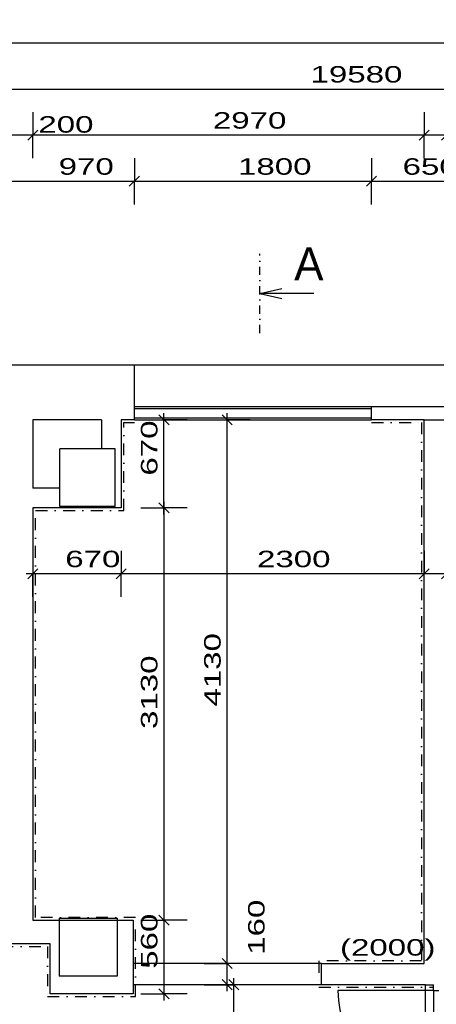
# Model space of a CAD drawing. Extents: x -196363 to 398972, y -489949 to -260582.
# Tile 59 of 256: x 75144 to 78305, y -374897 to -367420. Entities that reach past the tile are written whole.
import ezdxf

# ---------------------------------------------------------------- set-up
doc = ezdxf.new("R2010")
doc.units = 0
doc.header["$MEASUREMENT"] = 0
doc.linetypes.add('DOTDASH', pattern=[1, 0.3, -0.2, 0, -0.2, 0.3])
for name, color, linetype in [('dvere', 1, 'Continuous'), ('koty', 1, 'Continuous'), ('noszdiv', 1, 'Continuous'), ('obklady', 14, 'Continuous'), ('okna', 2, 'Continuous')]:
    doc.layers.add(name, color=color, linetype=linetype)
doc.styles.add('SPIRITTXTSTYLE1', font='ROMAN')
doc.linetypes.add('CERCH2', pattern='A,0,-1,[17,dur+dsp vaclavov.shx,S=0.003401,R=0,X=-1,Y=0],0', length=1)
doc.dimstyles.new('SPIRITSTYLE186', dxfattribs={"dimtxt": 125, "dimasz": 12.7, "dimexe": 175, "dimexo": 1220.462158, "dimgap": 50, "dimtad": 1, "dimdec": 3, "dimzin": 0, "dimdsep": 46, "dimlunit": 7, "dimtxsty": 'SPIRITTXTSTYLE1', "dimblk1": '_TICKMARKS186', "dimblk2": '_TICKMARKS186', "dimsah": 1, "dimcen": 0.09, "dimdle": 50, "dimclrd": 1, "dimclre": 1, "dimclrt": 1, "dimadec": 0, "dimazin": 0, "dimtfac": 1, "dimtdec": 4, "dimtofl": 0, "dimtmove": 1, "dimatfit": 0, "dimfxl": 0, "dimtolj": 1, "dimtzin": 0, "dimarcsym": 0})
doc.dimstyles.new('SPIRITSTYLE187', dxfattribs={"dimtxt": 125, "dimasz": 12.7, "dimexe": 175, "dimexo": 1535.456787, "dimgap": 50, "dimtad": 1, "dimdec": 3, "dimzin": 0, "dimdsep": 46, "dimlunit": 7, "dimtxsty": 'SPIRITTXTSTYLE1', "dimblk1": '_TICKMARKS187', "dimblk2": '_TICKMARKS187', "dimsah": 1, "dimcen": 0.09, "dimdle": 50, "dimclrd": 1, "dimclre": 1, "dimclrt": 1, "dimadec": 0, "dimazin": 0, "dimtfac": 1, "dimtdec": 4, "dimtofl": 0, "dimtmove": 1, "dimatfit": 0, "dimfxl": 0, "dimtolj": 1, "dimtzin": 0, "dimarcsym": 0})
doc.dimstyles.new('SPIRITSTYLE195', dxfattribs={"dimtxt": 125, "dimasz": 12.7, "dimexe": 175, "dimexo": 1985.438721, "dimgap": 50, "dimtad": 1, "dimdec": 3, "dimzin": 0, "dimdsep": 46, "dimlunit": 7, "dimtxsty": 'SPIRITTXTSTYLE1', "dimblk1": '_TICKMARKS195', "dimblk2": '_TICKMARKS195', "dimsah": 1, "dimcen": 0.09, "dimdle": 50, "dimclrd": 1, "dimclre": 1, "dimclrt": 1, "dimadec": 0, "dimazin": 0, "dimtfac": 1, "dimtdec": 4, "dimtofl": 0, "dimtmove": 1, "dimatfit": 0, "dimfxl": 0, "dimtolj": 1, "dimtzin": 0, "dimarcsym": 0})
doc.dimstyles.new('SPIRITSTYLE196', dxfattribs={"dimtxt": 125, "dimasz": 12.7, "dimexe": 175, "dimexo": 4050.428955, "dimgap": 50, "dimtad": 1, "dimdec": 3, "dimzin": 0, "dimdsep": 46, "dimlunit": 7, "dimtxsty": 'SPIRITTXTSTYLE1', "dimblk1": '_TICKMARKS196', "dimblk2": '_TICKMARKS196', "dimsah": 1, "dimcen": 0.09, "dimdle": 50, "dimclrd": 1, "dimclre": 1, "dimclrt": 1, "dimadec": 0, "dimazin": 0, "dimtfac": 1, "dimtdec": 4, "dimtofl": 0, "dimtmove": 1, "dimatfit": 0, "dimfxl": 0, "dimtolj": 1, "dimtzin": 0, "dimarcsym": 0})
doc.dimstyles.new('SPIRITSTYLE197', dxfattribs={"dimtxt": 125, "dimasz": 12.7, "dimexe": 175, "dimexo": 4220.44043, "dimgap": 50, "dimtad": 1, "dimdec": 3, "dimzin": 0, "dimdsep": 46, "dimlunit": 7, "dimtxsty": 'SPIRITTXTSTYLE1', "dimblk1": '_TICKMARKS197', "dimblk2": '_TICKMARKS197', "dimsah": 1, "dimcen": 0.09, "dimdle": 50, "dimclrd": 1, "dimclre": 1, "dimclrt": 1, "dimadec": 0, "dimazin": 0, "dimtfac": 1, "dimtdec": 4, "dimtofl": 0, "dimtmove": 1, "dimatfit": 0, "dimfxl": 0, "dimtolj": 1, "dimtzin": 0, "dimarcsym": 0})
doc.dimstyles.new('SPIRITSTYLE203', dxfattribs={"dimtxt": 125, "dimasz": 12.7, "dimexe": 175, "dimexo": 1920.450439, "dimgap": 50, "dimtad": 1, "dimdec": 3, "dimzin": 0, "dimdsep": 46, "dimlunit": 7, "dimtxsty": 'SPIRITTXTSTYLE1', "dimblk1": '_TICKMARKS203', "dimblk2": '_TICKMARKS203', "dimsah": 1, "dimcen": 0.09, "dimdle": 50, "dimclrd": 1, "dimclre": 1, "dimclrt": 1, "dimadec": 0, "dimazin": 0, "dimtfac": 1, "dimtdec": 4, "dimtofl": 0, "dimtmove": 1, "dimatfit": 0, "dimfxl": 0, "dimtolj": 1, "dimtzin": 0, "dimarcsym": 0})
doc.dimstyles.new('SPIRITSTYLE205', dxfattribs={"dimtxt": 125, "dimasz": 12.7, "dimexe": 175, "dimexo": 2270.44458, "dimgap": 50, "dimtad": 1, "dimdec": 3, "dimzin": 0, "dimdsep": 46, "dimlunit": 7, "dimtxsty": 'SPIRITTXTSTYLE1', "dimblk1": '_TICKMARKS205', "dimblk2": '_TICKMARKS205', "dimsah": 1, "dimcen": 0.09, "dimdle": 50, "dimclrd": 1, "dimclre": 1, "dimclrt": 1, "dimadec": 0, "dimazin": 0, "dimtfac": 1, "dimtdec": 4, "dimtofl": 0, "dimtmove": 1, "dimatfit": 0, "dimfxl": 0, "dimtolj": 1, "dimtzin": 0, "dimarcsym": 0})
doc.dimstyles.new('SPIRITSTYLE245', dxfattribs={"dimtxt": 125, "dimasz": 12.7, "dimexe": 175, "dimexo": 362.467957, "dimgap": 50, "dimtad": 1, "dimdec": 3, "dimzin": 0, "dimdsep": 46, "dimlunit": 7, "dimtxsty": 'SPIRITTXTSTYLE1', "dimblk1": '_TICKMARKS245', "dimblk2": '_TICKMARKS245', "dimsah": 1, "dimcen": 0.09, "dimdle": 50, "dimclrd": 1, "dimclre": 1, "dimclrt": 1, "dimadec": 0, "dimazin": 0, "dimtfac": 1, "dimtdec": 4, "dimtofl": 0, "dimtmove": 1, "dimatfit": 0, "dimfxl": 0, "dimtolj": 1, "dimtzin": 0, "dimarcsym": 0})
doc.dimstyles.new('SPIRITSTYLE26', dxfattribs={"dimtxt": 125, "dimasz": 12.7, "dimexe": 175, "dimexo": -175, "dimgap": 50, "dimtad": 1, "dimdec": 3, "dimzin": 0, "dimdsep": 46, "dimlunit": 7, "dimtxsty": 'SPIRITTXTSTYLE1', "dimblk1": '_TICKMARKS26', "dimblk2": '_TICKMARKS26', "dimsah": 1, "dimcen": 0.09, "dimdle": 50, "dimclrd": 1, "dimclre": 1, "dimclrt": 1, "dimadec": 0, "dimazin": 0, "dimtfac": 1, "dimtdec": 4, "dimtofl": 0, "dimtmove": 1, "dimatfit": 0, "dimfxl": 0, "dimtolj": 1, "dimtzin": 0, "dimarcsym": 0})
doc.dimstyles.new('SPIRITSTYLE289', dxfattribs={"dimtxt": 125, "dimasz": 12.7, "dimexe": 175, "dimexo": 324.789642, "dimgap": 50, "dimtad": 1, "dimdec": 3, "dimzin": 0, "dimdsep": 46, "dimlunit": 7, "dimtxsty": 'SPIRITTXTSTYLE1', "dimblk1": '_TICKMARKS289', "dimblk2": '_TICKMARKS289', "dimsah": 1, "dimcen": 0.09, "dimdle": 50, "dimclrd": 1, "dimclre": 1, "dimclrt": 1, "dimadec": 0, "dimazin": 0, "dimtfac": 1, "dimtdec": 4, "dimtofl": 0, "dimtmove": 1, "dimatfit": 0, "dimfxl": 0, "dimtolj": 1, "dimtzin": 0, "dimarcsym": 0})
doc.dimstyles.new('SPIRITSTYLE290', dxfattribs={"dimtxt": 125, "dimasz": 12.7, "dimexe": 175, "dimexo": 149.978607, "dimgap": 50, "dimtad": 1, "dimdec": 3, "dimzin": 0, "dimdsep": 46, "dimlunit": 7, "dimtxsty": 'SPIRITTXTSTYLE1', "dimblk1": '_TICKMARKS290', "dimblk2": '_TICKMARKS290', "dimsah": 1, "dimcen": 0.09, "dimdle": 50, "dimclrd": 1, "dimclre": 1, "dimclrt": 1, "dimadec": 0, "dimazin": 0, "dimtfac": 1, "dimtdec": 4, "dimtofl": 0, "dimtmove": 1, "dimatfit": 0, "dimfxl": 0, "dimtolj": 1, "dimtzin": 0, "dimarcsym": 0})
doc.dimstyles.new('SPIRITSTYLE291', dxfattribs={"dimtxt": 125, "dimasz": 12.7, "dimexe": 175, "dimexo": 59.987202, "dimgap": 50, "dimtad": 1, "dimdec": 3, "dimzin": 0, "dimdsep": 46, "dimlunit": 7, "dimtxsty": 'SPIRITTXTSTYLE1', "dimblk1": '_TICKMARKS291', "dimblk2": '_TICKMARKS291', "dimsah": 1, "dimcen": 0.09, "dimdle": 50, "dimclrd": 1, "dimclre": 1, "dimclrt": 1, "dimadec": 0, "dimazin": 0, "dimtfac": 1, "dimtdec": 4, "dimtofl": 0, "dimtmove": 1, "dimatfit": 0, "dimfxl": 0, "dimtolj": 1, "dimtzin": 0, "dimarcsym": 0})

# ---------------------------------------------------------------- blocks, each defined once
blk = doc.blocks.new('_TICKMARKS186')
at = {"color": 1, "linetype": 'Continuous'}
blk.add_line((-3, -3), (3, 3), dxfattribs=at)
blk = doc.blocks.new('*D352')
at = {"color": 1, "linetype": 'Continuous', "ltscale": 300}
for p, q in [((75043.578125, -368472.4375, 1723.800049), (75043.578125, -368647.4375, 1723.800049)), ((76013.5625, -368472.4375, 1723.800049), (76013.5625, -368647.4375, 1723.800049)), ((74993.578125, -368647.4375, 1723.800049), (76063.5625, -368647.4375, 1723.800049)), ((75043.578125, -368822.4375, 1723.800049), (75043.578125, -368647.4375, 1723.800049)), ((76013.5625, -368822.4375, 1723.800049), (76013.5625, -368647.4375, 1723.800049))]:
    blk.add_line(p, q, dxfattribs=at)
at = {"color": 1, "linetype": 'Continuous', "ltscale": 300, "xscale": 12.69999980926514, "yscale": 12.69999980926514, "zscale": 12.69999980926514, "rotation": 180.0000050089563}
blk.add_blockref('_TICKMARKS186', (75043.578125, -368647.4375, 1723.800049), dxfattribs=at)
at = {"color": 1, "linetype": 'Continuous', "ltscale": 300, "xscale": 12.69999980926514, "yscale": 12.69999980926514, "zscale": 12.69999980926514}
blk.add_blockref('_TICKMARKS186', (76013.5625, -368647.4375, 1723.800049), dxfattribs=at)
at = {"color": 1, "linetype": 'Continuous', "ltscale": 300, "style": 'SPIRITTXTSTYLE1', "width": 1.5}
blk.add_text('970', height=125, dxfattribs=at).set_placement((75439.28125, -368597.46875, 1723.800049))
blk = doc.blocks.new('*D353')
at = {"color": 1, "linetype": 'Continuous', "ltscale": 300}
for p, q in [((76013.5625, -368472.4375, 1723.80005), (76013.5625, -368647.4375, 1723.80005)), ((77813.5625, -368472.4375, 1723.80005), (77813.5625, -368647.4375, 1723.80005)), ((75963.5625, -368647.4375, 1723.80005), (77863.5625, -368647.4375, 1723.80005)), ((76013.5625, -368822.4375, 1723.80005), (76013.5625, -368647.4375, 1723.80005)), ((77813.5625, -368822.4375, 1723.80005), (77813.5625, -368647.4375, 1723.80005))]:
    blk.add_line(p, q, dxfattribs=at)
at = {"color": 1, "linetype": 'Continuous', "ltscale": 300, "xscale": 12.69999980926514, "yscale": 12.69999980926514, "zscale": 12.69999980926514, "rotation": 180.0000050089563}
blk.add_blockref('_TICKMARKS186', (76013.5625, -368647.4375, 1723.80005), dxfattribs=at)
at = {"color": 1, "linetype": 'Continuous', "ltscale": 300, "xscale": 12.69999980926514, "yscale": 12.69999980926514, "zscale": 12.69999980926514}
blk.add_blockref('_TICKMARKS186', (77813.5625, -368647.4375, 1723.80005), dxfattribs=at)
at = {"color": 1, "linetype": 'Continuous', "ltscale": 300, "style": 'SPIRITTXTSTYLE1', "width": 1.5}
blk.add_text('1800', height=125, dxfattribs=at).set_placement((76800.46875, -368597.46875, 1723.80005))
blk = doc.blocks.new('_TICKMARKS187')
at = {"color": 1, "linetype": 'Continuous'}
blk.add_line((-3, -3), (3, 3), dxfattribs=at)
blk = doc.blocks.new('*D354')
at = {"color": 1, "linetype": 'Continuous', "ltscale": 300}
for p, q in [((77813.6, -368472.4, 1723.8), (77813.6, -368647.4, 1723.8)), ((78463.6, -368472.4, 1723.8), (78463.6, -368647.4, 1723.8)), ((77763.6, -368647.4, 1723.8), (78513.6, -368647.4, 1723.8)), ((77813.6, -368822.4, 1723.8), (77813.6, -368647.4, 1723.8)), ((78463.6, -368822.4, 1723.8), (78463.6, -368647.4, 1723.8))]:
    blk.add_line(p, q, dxfattribs=at)
at = {"color": 1, "linetype": 'Continuous', "ltscale": 300, "xscale": 12.69999980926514, "yscale": 12.69999980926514, "zscale": 12.69999980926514, "rotation": 180.0000050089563}
blk.add_blockref('_TICKMARKS187', (77813.6, -368647.4, 1723.8), dxfattribs=at)
at = {"color": 1, "linetype": 'Continuous', "ltscale": 300, "xscale": 12.69999980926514, "yscale": 12.69999980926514, "zscale": 12.69999980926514}
blk.add_blockref('_TICKMARKS187', (78463.6, -368647.4, 1723.8), dxfattribs=at)
at = {"color": 1, "linetype": 'Continuous', "ltscale": 300, "style": 'SPIRITTXTSTYLE1', "width": 1.5}
blk.add_text('650', height=125, dxfattribs=at).set_placement((78049.3, -368597.5, 1723.8))
blk = doc.blocks.new('_TICKMARKS195')
at = {"color": 1, "linetype": 'Continuous'}
blk.add_line((-3, -3), (3, 3), dxfattribs=at)
blk = doc.blocks.new('*D365')
at = {"color": 1, "linetype": 'Continuous', "ltscale": 300}
for p, q in [((78213.5625, -368122.4375, 1723.800049), (78213.5625, -368297.4375, 1723.800049)), ((78383.578125, -368122.4375, 1723.800049), (78383.578125, -368297.4375, 1723.800049)), ((78433.578125, -368297.4375, 1723.800049), (78163.5625, -368297.4375, 1723.800049)), ((78213.5625, -368472.4375, 1723.800049), (78213.5625, -368297.4375, 1723.800049)), ((78383.578125, -368472.4375, 1723.800049), (78383.578125, -368297.4375, 1723.800049))]:
    blk.add_line(p, q, dxfattribs=at)
at = {"color": 1, "linetype": 'Continuous', "ltscale": 300, "xscale": 12.69999980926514, "yscale": 12.69999980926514, "zscale": 12.69999980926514}
for p, rotation in [((78213.5625, -368297.4375, 1723.800049), 180.0000050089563), ((78383.578125, -368297.4375, 1723.800049), 360.0000100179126)]:
    blk.add_blockref('_TICKMARKS195', p, dxfattribs=dict(at, rotation=rotation))
at = {"color": 1, "linetype": 'Continuous', "ltscale": 300, "style": 'SPIRITTXTSTYLE1', "width": 1.5}
blk.add_text('170', height=125, rotation=360.0000100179, dxfattribs=at).set_placement((78449.828125, -368231.15625, 1723.800049))
blk = doc.blocks.new('_TICKMARKS196')
at = {"color": 1, "linetype": 'Continuous'}
blk.add_line((-3, -3), (3, 3), dxfattribs=at)
blk = doc.blocks.new('*D366')
at = {"color": 1, "linetype": 'Continuous', "ltscale": 300}
for p, q in [((75243.578125, -368122.4375, 1723.800049), (75243.578125, -368297.4375, 1723.800049)), ((78213.5625, -368122.4375, 1723.800049), (78213.5625, -368297.4375, 1723.800049)), ((78263.5625, -368297.4375, 1723.800049), (75193.578125, -368297.4375, 1723.800049)), ((75243.578125, -368472.4375, 1723.800049), (75243.578125, -368297.4375, 1723.800049)), ((78213.5625, -368472.4375, 1723.800049), (78213.5625, -368297.4375, 1723.800049))]:
    blk.add_line(p, q, dxfattribs=at)
at = {"color": 1, "linetype": 'Continuous', "ltscale": 300, "xscale": 12.69999980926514, "yscale": 12.69999980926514, "zscale": 12.69999980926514}
for p, rotation in [((75243.578125, -368297.4375, 1723.800049), 180.0000050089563), ((78213.5625, -368297.4375, 1723.800049), 360.0000100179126)]:
    blk.add_blockref('_TICKMARKS196', p, dxfattribs=dict(at, rotation=rotation))
at = {"color": 1, "linetype": 'Continuous', "ltscale": 300, "style": 'SPIRITTXTSTYLE1', "width": 1.5}
blk.add_text('2970', height=125, rotation=360.0000100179, dxfattribs=at).set_placement((76609.515625, -368247.46875, 1723.800049))
blk = doc.blocks.new('_TICKMARKS197')
at = {"color": 1, "linetype": 'Continuous'}
blk.add_line((-3, -3), (3, 3), dxfattribs=at)
blk = doc.blocks.new('*D367')
at = {"color": 1, "linetype": 'Continuous', "ltscale": 300}
for p, q in [((75043.6, -368122.4, 1723.8), (75043.6, -368297.4, 1723.8)), ((75243.6, -368122.4, 1723.8), (75243.6, -368297.4, 1723.8)), ((75293.6, -368297.4, 1723.8), (74993.6, -368297.4, 1723.8)), ((75043.6, -368472.4, 1723.8), (75043.6, -368297.4, 1723.8)), ((75243.6, -368472.4, 1723.8), (75243.6, -368297.4, 1723.8))]:
    blk.add_line(p, q, dxfattribs=at)
at = {"color": 1, "linetype": 'Continuous', "ltscale": 300, "xscale": 12.69999980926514, "yscale": 12.69999980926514, "zscale": 12.69999980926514}
for p, rotation in [((75043.6, -368297.4, 1723.8), 180.0000050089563), ((75243.6, -368297.4, 1723.8), 360.0000100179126)]:
    blk.add_blockref('_TICKMARKS197', p, dxfattribs=dict(at, rotation=rotation))
at = {"color": 1, "linetype": 'Continuous', "ltscale": 300, "style": 'SPIRITTXTSTYLE1', "width": 1.5}
blk.add_text('200', height=125, rotation=360.00001, dxfattribs=at).set_placement((75285.3, -368278, 1723.8))
blk = doc.blocks.new('_TICKMARKS203')
at = {"color": 1, "linetype": 'Continuous'}
blk.add_line((-3, -3), (3, 3), dxfattribs=at)
blk = doc.blocks.new('*D374')
at = {"color": 1, "linetype": 'Continuous', "ltscale": 300}
for p, q in [((67703.6, -367772.5, 1723.8), (67703.6, -367947.4, 1723.8)), ((87283.6, -367772.5, 1723.8), (87283.6, -367947.4, 1723.8)), ((67653.6, -367947.4, 1723.8), (87333.6, -367947.4, 1723.8)), ((67703.6, -368122.4, 1723.8), (67703.6, -367947.4, 1723.8)), ((87283.6, -368122.4, 1723.8), (87283.6, -367947.4, 1723.8))]:
    blk.add_line(p, q, dxfattribs=at)
at = {"color": 1, "linetype": 'Continuous', "ltscale": 300, "xscale": 12.69999980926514, "yscale": 12.69999980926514, "zscale": 12.69999980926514, "rotation": 180.0000050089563}
blk.add_blockref('_TICKMARKS203', (67703.6, -367947.4, 1723.8), dxfattribs=at)
at = {"color": 1, "linetype": 'Continuous', "ltscale": 300, "xscale": 12.69999980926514, "yscale": 12.69999980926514, "zscale": 12.69999980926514}
blk.add_blockref('_TICKMARKS203', (87283.6, -367947.4, 1723.8), dxfattribs=at)
at = {"color": 1, "linetype": 'Continuous', "ltscale": 300, "style": 'SPIRITTXTSTYLE1', "width": 1.5}
blk.add_text('19580', height=125, dxfattribs=at).set_placement((77350.7, -367897.5, 1723.8))
blk = doc.blocks.new('_TICKMARKS205')
at = {"color": 1, "linetype": 'Continuous'}
blk.add_line((-3, -3), (3, 3), dxfattribs=at)
blk = doc.blocks.new('*D378')
at = {"color": 1, "linetype": 'Continuous', "ltscale": 300}
for p, q in [((67703.6, -367422.5, 1723.8), (67703.6, -367597.5, 1723.8)), ((94353.6, -367422.5, 1723.8), (94353.6, -367597.5, 1723.8)), ((94403.6, -367597.5, 1723.8), (67653.6, -367597.5, 1723.8)), ((67703.6, -367772.5, 1723.8), (67703.6, -367597.5, 1723.8)), ((94353.6, -367772.5, 1723.8), (94353.6, -367597.5, 1723.8))]:
    blk.add_line(p, q, dxfattribs=at)
at = {"color": 1, "linetype": 'Continuous', "ltscale": 300, "xscale": 12.69999980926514, "yscale": 12.69999980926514, "zscale": 12.69999980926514}
for p, rotation in [((67703.6, -367597.5, 1723.8), 180.0000050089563), ((94353.6, -367597.5, 1723.8), 360.0000100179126)]:
    blk.add_blockref('_TICKMARKS205', p, dxfattribs=dict(at, rotation=rotation))
at = {"color": 1, "linetype": 'Continuous', "ltscale": 300, "style": 'SPIRITTXTSTYLE1', "width": 1.5}
blk.add_text('26650', height=125, rotation=360.00001, dxfattribs=at).set_placement((80879.8, -367547.5, 1723.8))
blk = doc.blocks.new('_TICKMARKS26')
at = {"color": 1, "linetype": 'Continuous'}
blk.add_line((-3, -3), (3, 3), dxfattribs=at)
blk = doc.blocks.new('*D465')
at = {"color": 1, "linetype": 'Continuous', "ltscale": 300}
for p, q in [((76767.5, -376337.9, 1723.8), (76767.5, -374697.9, 1723.8)), ((76592.5, -374747.9, 1723.8), (76767.5, -374747.9, 1723.8)), ((76942.4, -374747.9, 1723.8), (76767.5, -374747.9, 1723.8)), ((76592.5, -376287.9, 1723.8), (76767.5, -376287.9, 1723.8)), ((76942.4, -376287.9, 1723.8), (76767.5, -376287.9, 1723.8))]:
    blk.add_line(p, q, dxfattribs=at)
at = {"color": 1, "linetype": 'Continuous', "ltscale": 300, "xscale": 12.69999980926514, "yscale": 12.69999980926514, "zscale": 12.69999980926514}
for p, rotation in [((76767.5, -374747.9, 1723.8), 90.00000250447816), ((76767.5, -376287.9, 1723.8), 270.0000006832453)]:
    blk.add_blockref('_TICKMARKS26', p, dxfattribs=dict(at, rotation=rotation))
at = {"color": 1, "linetype": 'Continuous', "ltscale": 300, "style": 'SPIRITTXTSTYLE1', "width": 1.5}
blk.add_text('1540', height=125, rotation=90, dxfattribs=at).set_placement((76717.5, -375630.9, 1723.8))
blk = doc.blocks.new('_TICKMARKS245')
at = {"color": 1, "linetype": 'Continuous'}
blk.add_line((-3, -3), (3, 3), dxfattribs=at)
blk = doc.blocks.new('*D466')
at = {"color": 1, "linetype": 'Continuous', "ltscale": 300}
for p, q in [((74836.1, -374867.9, 1723.8), (74836.1, -374387.9, 1723.8)), ((74661.1, -374437.9, 1723.8), (74836.1, -374437.9, 1723.8)), ((75011.1, -374437.9, 1723.8), (74836.1, -374437.9, 1723.8)), ((74661.1, -374817.9, 1723.8), (74836.1, -374817.9, 1723.8)), ((75011.1, -374817.9, 1723.8), (74836.1, -374817.9, 1723.8))]:
    blk.add_line(p, q, dxfattribs=at)
at = {"color": 1, "linetype": 'Continuous', "ltscale": 300, "xscale": 12.69999980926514, "yscale": 12.69999980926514, "zscale": 12.69999980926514}
for p, rotation in [((74836.1, -374437.9, 1723.8), 90.00000250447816), ((74836.1, -374817.9, 1723.8), 270.0000006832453)]:
    blk.add_blockref('_TICKMARKS245', p, dxfattribs=dict(at, rotation=rotation))
at = {"color": 1, "linetype": 'Continuous', "ltscale": 300, "style": 'SPIRITTXTSTYLE1', "width": 1.5}
blk.add_text('380', height=125, rotation=90, dxfattribs=at).set_placement((74786.1, -374717.2, 1723.8))
blk = doc.blocks.new('*D467')
at = {"color": 1, "linetype": 'Continuous', "ltscale": 300}
for p, q in [((74836.1, -374767.9, 1723.8), (74836.1, -376337.9, 1723.8)), ((74661.1, -374817.9, 1723.8), (74836.1, -374817.9, 1723.8)), ((75011.1, -374817.9, 1723.8), (74836.1, -374817.9, 1723.8)), ((74661.1, -376287.9, 1723.8), (74836.1, -376287.9, 1723.8)), ((75011.1, -376287.9, 1723.8), (74836.1, -376287.9, 1723.8))]:
    blk.add_line(p, q, dxfattribs=at)
at = {"color": 1, "linetype": 'Continuous', "ltscale": 300, "xscale": 12.69999980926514, "yscale": 12.69999980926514, "zscale": 12.69999980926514}
for p, rotation in [((74836.1, -374817.9, 1723.8), 90.00000250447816), ((74836.1, -376287.9, 1723.8), -90.00000250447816)]:
    blk.add_blockref('_TICKMARKS245', p, dxfattribs=dict(at, rotation=rotation))
at = {"color": 1, "linetype": 'Continuous', "ltscale": 300, "style": 'SPIRITTXTSTYLE1', "width": 1.5}
blk.add_text('1470', height=125, rotation=450.00002, dxfattribs=at).set_placement((74786.1, -375666, 1723.8))
blk = doc.blocks.new('*D475')
at = {"color": 1, "linetype": 'Continuous', "ltscale": 300}
for p, q in [((76718.6, -374797.9, 1723.8), (76718.6, -374537.9, 1723.8)), ((76543.6, -374587.9, 1723.8), (76718.6, -374587.9, 1723.8)), ((76893.6, -374587.9, 1723.8), (76718.6, -374587.9, 1723.8)), ((76543.6, -374747.9, 1723.8), (76718.6, -374747.9, 1723.8)), ((76893.6, -374747.9, 1723.8), (76718.6, -374747.9, 1723.8))]:
    blk.add_line(p, q, dxfattribs=at)
at = {"color": 1, "linetype": 'Continuous', "ltscale": 300, "xscale": 12.69999980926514, "yscale": 12.69999980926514, "zscale": 12.69999980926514}
for p, rotation in [((76718.6, -374587.9, 1723.8), 90.00000250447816), ((76718.6, -374747.9, 1723.8), 270.0000006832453)]:
    blk.add_blockref('_TICKMARKS26', p, dxfattribs=dict(at, rotation=rotation))
at = {"color": 1, "linetype": 'Continuous', "ltscale": 300, "style": 'SPIRITTXTSTYLE1', "width": 1.5}
blk.add_text('160', height=125, rotation=90, dxfattribs=at).set_placement((77001.8, -374521, 1723.8))
blk = doc.blocks.new('*D476')
at = {"color": 1, "linetype": 'Continuous', "ltscale": 300}
for p, q in [((76543.6, -370457.9, 1723.8), (76718.6, -370457.9, 1723.8)), ((76718.6, -374637.9, 1723.8), (76718.6, -370407.9, 1723.8)), ((76893.6, -370457.9, 1723.8), (76718.6, -370457.9, 1723.8)), ((76543.6, -374587.9, 1723.8), (76718.6, -374587.9, 1723.8)), ((76893.6, -374587.9, 1723.8), (76718.6, -374587.9, 1723.8))]:
    blk.add_line(p, q, dxfattribs=at)
at = {"color": 1, "linetype": 'Continuous', "ltscale": 300, "xscale": 12.69999980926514, "yscale": 12.69999980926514, "zscale": 12.69999980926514}
for p, rotation in [((76718.6, -370457.9, 1723.8), 90.00000250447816), ((76718.6, -374587.9, 1723.8), 270.0000006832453)]:
    blk.add_blockref('_TICKMARKS26', p, dxfattribs=dict(at, rotation=rotation))
at = {"color": 1, "linetype": 'Continuous', "ltscale": 300, "style": 'SPIRITTXTSTYLE1', "width": 1.5}
blk.add_text('4130', height=125, rotation=90, dxfattribs=at).set_placement((76668.6, -372636, 1723.8))
blk = doc.blocks.new('*D536')
at = {"color": 1, "linetype": 'Continuous', "ltscale": 300}
for p, q in [((78213.5625, -371452.6875, 1723.800049), (78213.5625, -371627.6875, 1723.800049)), ((78383.578125, -371452.6875, 1723.800049), (78383.578125, -371627.6875, 1723.800049)), ((78433.578125, -371627.6875, 1723.800049), (78163.5625, -371627.6875, 1723.800049)), ((78213.5625, -371802.65625, 1723.800049), (78213.5625, -371627.6875, 1723.800049)), ((78383.578125, -371802.65625, 1723.800049), (78383.578125, -371627.6875, 1723.800049))]:
    blk.add_line(p, q, dxfattribs=at)
at = {"color": 1, "linetype": 'Continuous', "ltscale": 300, "xscale": 12.69999980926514, "yscale": 12.69999980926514, "zscale": 12.69999980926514}
for p, rotation in [((78213.5625, -371627.6875, 1723.800049), 180.0000050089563), ((78383.578125, -371627.6875, 1723.800049), 360.0000100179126)]:
    blk.add_blockref('_TICKMARKS26', p, dxfattribs=dict(at, rotation=rotation))
at = {"color": 1, "linetype": 'Continuous', "ltscale": 300, "style": 'SPIRITTXTSTYLE1', "width": 1.5}
blk.add_text('170', height=125, rotation=360.0000100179, dxfattribs=at).set_placement((78401.890625, -371759.59375, 1723.800049))
blk = doc.blocks.new('*D537')
at = {"color": 1, "linetype": 'Continuous', "ltscale": 300}
for p, q in [((75913.578125, -371452.6875, 1723.800049), (75913.578125, -371627.6875, 1723.800049)), ((78213.5625, -371452.6875, 1723.800049), (78213.5625, -371627.6875, 1723.800049)), ((78263.5625, -371627.6875, 1723.800049), (75863.578125, -371627.6875, 1723.800049)), ((75913.578125, -371802.65625, 1723.800049), (75913.578125, -371627.6875, 1723.800049)), ((78213.5625, -371802.65625, 1723.800049), (78213.5625, -371627.6875, 1723.800049))]:
    blk.add_line(p, q, dxfattribs=at)
at = {"color": 1, "linetype": 'Continuous', "ltscale": 300, "xscale": 12.69999980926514, "yscale": 12.69999980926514, "zscale": 12.69999980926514}
for p, rotation in [((75913.578125, -371627.6875, 1723.800049), 180.0000050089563), ((78213.5625, -371627.6875, 1723.800049), 360.0000100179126)]:
    blk.add_blockref('_TICKMARKS26', p, dxfattribs=dict(at, rotation=rotation))
at = {"color": 1, "linetype": 'Continuous', "ltscale": 300, "style": 'SPIRITTXTSTYLE1', "width": 1.5}
blk.add_text('2300', height=125, rotation=360.0000100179, dxfattribs=at).set_placement((76944.515625, -371577.6875, 1723.800049))
blk = doc.blocks.new('_TICKMARKS289')
at = {"color": 1, "linetype": 'Continuous'}
blk.add_line((-3, -3), (3, 3), dxfattribs=at)
blk = doc.blocks.new('*D538')
at = {"color": 1, "linetype": 'Continuous', "ltscale": 300}
for p, q in [((75243.6, -371452.7, 1723.8), (75243.6, -371627.7, 1723.8)), ((75913.6, -371452.7, 1723.8), (75913.6, -371627.7, 1723.8)), ((75963.6, -371627.7, 1723.8), (75193.6, -371627.7, 1723.8)), ((75243.6, -371802.7, 1723.8), (75243.6, -371627.7, 1723.8)), ((75913.6, -371802.7, 1723.8), (75913.6, -371627.7, 1723.8))]:
    blk.add_line(p, q, dxfattribs=at)
at = {"color": 1, "linetype": 'Continuous', "ltscale": 300, "xscale": 12.69999980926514, "yscale": 12.69999980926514, "zscale": 12.69999980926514}
for p, rotation in [((75243.6, -371627.7, 1723.8), 180.0000050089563), ((75913.6, -371627.7, 1723.8), 360.0000100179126)]:
    blk.add_blockref('_TICKMARKS289', p, dxfattribs=dict(at, rotation=rotation))
at = {"color": 1, "linetype": 'Continuous', "ltscale": 300, "style": 'SPIRITTXTSTYLE1', "width": 1.5}
blk.add_text('670', height=125, rotation=360.00001, dxfattribs=at).set_placement((75489.3, -371577.7, 1723.8))
blk = doc.blocks.new('_TICKMARKS290')
at = {"color": 1, "linetype": 'Continuous'}
blk.add_line((-3, -3), (3, 3), dxfattribs=at)
blk = doc.blocks.new('*D539')
at = {"color": 1, "linetype": 'Continuous', "ltscale": 300}
for p, q in [((76063.6, -370457.9, 1723.8), (76238.6, -370457.9, 1723.8)), ((76238.6, -371177.9, 1723.8), (76238.6, -370407.9, 1723.8)), ((76413.5, -370457.9, 1723.8), (76238.6, -370457.9, 1723.8)), ((76063.6, -371127.9, 1723.8), (76238.6, -371127.9, 1723.8)), ((76413.5, -371127.9, 1723.8), (76238.6, -371127.9, 1723.8))]:
    blk.add_line(p, q, dxfattribs=at)
at = {"color": 1, "linetype": 'Continuous', "ltscale": 300, "xscale": 12.69999980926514, "yscale": 12.69999980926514, "zscale": 12.69999980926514}
for p, rotation in [((76238.6, -370457.9, 1723.8), 90.00000250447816), ((76238.6, -371127.9, 1723.8), 270.0000006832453)]:
    blk.add_blockref('_TICKMARKS290', p, dxfattribs=dict(at, rotation=rotation))
at = {"color": 1, "linetype": 'Continuous', "ltscale": 300, "style": 'SPIRITTXTSTYLE1', "width": 1.5}
blk.add_text('670', height=125, rotation=90, dxfattribs=at).set_placement((76188.6, -370882.2, 1723.8))
blk = doc.blocks.new('*D540')
at = {"color": 1, "linetype": 'Continuous', "ltscale": 300}
for p, q in [((76063.6, -371127.9, 1723.8), (76238.6, -371127.9, 1723.8)), ((76238.6, -371077.9, 1723.8), (76238.6, -374307.9, 1723.8)), ((76413.5, -371127.9, 1723.8), (76238.6, -371127.9, 1723.8)), ((76063.6, -374257.9, 1723.8), (76238.6, -374257.9, 1723.8)), ((76413.5, -374257.9, 1723.8), (76238.6, -374257.9, 1723.8))]:
    blk.add_line(p, q, dxfattribs=at)
at = {"color": 1, "linetype": 'Continuous', "ltscale": 300, "xscale": 12.69999980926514, "yscale": 12.69999980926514, "zscale": 12.69999980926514}
for p, rotation in [((76238.6, -371127.9, 1723.8), 90.00000250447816), ((76238.6, -374257.9, 1723.8), -90.00000250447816)]:
    blk.add_blockref('_TICKMARKS290', p, dxfattribs=dict(at, rotation=rotation))
at = {"color": 1, "linetype": 'Continuous', "ltscale": 300, "style": 'SPIRITTXTSTYLE1', "width": 1.5}
blk.add_text('3130', height=125, rotation=450.00002, dxfattribs=at).set_placement((76188.6, -372806, 1723.8))
blk = doc.blocks.new('_TICKMARKS291')
at = {"color": 1, "linetype": 'Continuous'}
blk.add_line((-3, -3), (3, 3), dxfattribs=at)
blk = doc.blocks.new('*D541')
at = {"color": 1, "linetype": 'Continuous', "ltscale": 300}
for p, q in [((76238.6, -374207.9, 1723.8), (76238.6, -374867.9, 1723.8)), ((76063.6, -374257.9, 1723.8), (76238.6, -374257.9, 1723.8)), ((76413.5, -374257.9, 1723.8), (76238.6, -374257.9, 1723.8)), ((76063.6, -374817.9, 1723.8), (76238.6, -374817.9, 1723.8)), ((76413.5, -374817.9, 1723.8), (76238.6, -374817.9, 1723.8))]:
    blk.add_line(p, q, dxfattribs=at)
at = {"color": 1, "linetype": 'Continuous', "ltscale": 300, "xscale": 12.69999980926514, "yscale": 12.69999980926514, "zscale": 12.69999980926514}
for p, rotation in [((76238.6, -374257.9, 1723.8), 90.00000250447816), ((76238.6, -374817.9, 1723.8), -90.00000250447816)]:
    blk.add_blockref('_TICKMARKS291', p, dxfattribs=dict(at, rotation=rotation))
at = {"color": 1, "linetype": 'Continuous', "ltscale": 300, "style": 'SPIRITTXTSTYLE1', "width": 1.5}
blk.add_text('560', height=125, rotation=450.00002, dxfattribs=at).set_placement((76188.6, -374627.2, 1723.8))

msp = doc.modelspace()

# ---------------------------------------------------------------- linework, layer by layer
at = {"layer": 'dvere', "color": 7, "linetype": 'Continuous', "ltscale": 300}
for q in [(77558.57031, -374792.90625, 2623.80005), (78283.5625, -374747.875, 2623.80005), (78323.57031, -374792.90625, 2623.80005)]:
    msp.add_line((78283.5625, -374792.90625, 2623.80005), q, dxfattribs=at)
at = {"layer": 'dvere', "color": 7, "linetype": 'CERCH2', "ltscale": 300}
msp.add_line((78283.5625, -374792.90625, 3447.6001), (78283.5625, -376242.875, 3447.6001), dxfattribs=at)
at = {"layer": 'dvere', "color": 7, "linetype": 'Continuous', "ltscale": 300}
msp.add_arc((78283.5625, -374792.90625, 2623.80005), 724.99127, 180.000005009, 270.000000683, dxfattribs=at)
at = {"layer": 'noszdiv', "color": 1, "linetype": 'DOTDASH', "ltscale": 210}
msp.add_line((76964.67969, -369800), (76964.67969, -369197.375), dxfattribs=at)
at = {"layer": 'noszdiv', "color": 1, "linetype": 'Continuous', "ltscale": 304.799988}
for p, q in [((76964.67969, -369498.6875), (77132.71875, -369461)), ((77375.80469, -369498.6875), (76964.67969, -369498.6875)), ((76964.67969, -369498.6875), (77132.71875, -369536.40625))]:
    msp.add_line(p, q, dxfattribs=at)
at = {"layer": 'noszdiv', "color": 1, "linetype": 'Continuous', "ltscale": 300}
for p, q in [((76013.5625, -370042.90625, 2623.80005), (75043.57812, -370042.90625, 2623.80005)), ((76013.5625, -370457.875, 2623.80005), (76013.5625, -370042.90625, 2623.80005)), ((82028.57812, -370042.90625, 2623.80005), (76013.5625, -370042.90625, 2623.80005)), ((77813.5625, -370457.875, 2623.80005), (77813.5625, -370357.90625, 2623.80005)), ((77813.5625, -370357.90625, 2623.80005), (78463.57031, -370357.90625, 2623.80005)), ((75763.57812, -370457.875, 2623.80005), (75243.57812, -370457.875, 2623.80005)), ((75243.57812, -370457.875, 2623.80005), (75243.57812, -370977.90625, 2623.80005)), ((75763.57812, -370457.875, 2623.80005), (75763.57812, -370677.875, 2623.80005)), ((76013.5625, -370457.875, 2623.80005), (75913.57812, -370457.875, 2623.80005)), ((75913.57812, -370457.875, 2623.80005), (75913.57812, -371127.875, 2623.80005)), ((78213.5625, -370457.875, 2623.80005), (77813.5625, -370457.875, 2623.80005)), ((78213.5625, -374587.875, 2623.80005), (78213.5625, -370457.875, 2623.80005)), ((78213.5625, -370457.875, 2623.80005), (78383.57812, -370457.875, 2623.80005)), ((75763.57812, -370677.875, 2623.80005), (75448.5625, -370677.875, 2623.80005)), ((75448.5625, -370977.90625, 2623.80005), (75448.5625, -370677.875, 2623.80005)), ((75868.55469, -370677.875, 2623.80005), (75763.57812, -370677.875, 2623.80005)), ((75868.55469, -371117.875, 2623.80005), (75868.55469, -370677.875, 2623.80005)), ((75448.5625, -370977.90625, 2623.80005), (75243.57812, -370977.90625, 2623.80005)), ((75448.5625, -371117.875, 2623.80005), (75448.5625, -370977.90625, 2623.80005)), ((75913.57812, -371127.875, 2623.80005), (75243.57812, -371127.875, 2623.80005)), ((75243.57812, -371127.875, 2623.80005), (75243.57812, -374257.875, 2623.80005)), ((75868.55469, -371117.875, 2623.80005), (75448.5625, -371117.875, 2623.80005)), ((75243.57812, -374257.875, 2623.80005), (76003.5625, -374257.875, 2623.80005)), ((75443.57812, -374242.84375, 2623.80005), (75443.57812, -374682.875, 2623.80005)), ((75443.57812, -374242.84375, 2623.80005), (75883.5625, -374242.84375, 2623.80005)), ((75443.57812, -374242.84375, 2623.80005), (75883.5625, -374242.84375, 2623.80005)), ((75883.5625, -374242.84375, 2623.80005), (75883.5625, -374682.875, 2623.80005)), ((76003.5625, -374257.875, 2623.80005), (76003.5625, -374817.875, 2623.80005)), ((75373.57812, -374437.875, 2623.80005), (72713.57031, -374437.875, 2623.80005)), ((75373.57812, -374817.875, 2623.80005), (75373.57812, -374437.875, 2623.80005)), ((77433.57812, -374747.875, 2623.80005), (77433.57812, -374587.875, 2623.80005)), ((77433.57812, -374587.875, 2623.80005), (78213.5625, -374587.875, 2623.80005)), ((75883.5625, -374682.875, 2623.80005), (75443.57812, -374682.875, 2623.80005)), ((78223.58594, -374747.875, 2623.80005), (77433.57812, -374747.875, 2623.80005)), ((78223.58594, -374747.875, 2623.80005), (78223.58594, -374747.875, 2623.80005)), ((78223.58594, -374747.875, 2623.80005), (78283.5625, -374747.875, 2623.80005)), ((76003.5625, -374817.875, 2623.80005), (75373.57812, -374817.875, 2623.80005))]:
    msp.add_line(p, q, dxfattribs=at)
at = {"layer": 'noszdiv', "color": 1, "linetype": 'CERCH2', "ltscale": 300}
for p, q in [((77433.57812, -374587.875, 2623.80005), (76003.5625, -374587.875, 2623.80005)), ((77433.57812, -374747.875, 2623.80005), (76003.5625, -374747.875, 2623.80005)), ((78223.58594, -376287.875, 2623.80005), (78223.58594, -374747.875, 2623.80005))]:
    msp.add_line(p, q, dxfattribs=at)
at = {"layer": 'obklady', "color": 14, "linetype": 'DOTDASH', "ltscale": 300}
for p, q in [((75933.57812, -371147.875, 4347.59961), (75933.57812, -370477.875, 4347.59961)), ((75933.57812, -370477.875, 4347.59961), (76013.5625, -370477.875, 4347.59961)), ((77813.5625, -370477.875, 4347.59961), (78193.5625, -370477.875, 4347.59961)), ((78193.5625, -370477.875, 4347.59961), (78193.5625, -374567.90625, 4347.59961)), ((75263.57812, -374237.90625, 4347.59961), (75263.57812, -371147.875, 4347.59961)), ((75263.57812, -371147.875, 4347.59961), (75933.57812, -371147.875, 4347.59961)), ((76023.57031, -374237.90625, 4347.59961), (75263.57812, -374237.90625, 4347.59961)), ((76023.57031, -374837.875, 4347.59961), (76023.57031, -374237.90625, 4347.59961)), ((72693.5625, -374457.875, 4347.59961), (75353.57031, -374457.875, 4347.59961)), ((75353.57031, -374457.875, 4347.59961), (75353.57031, -374837.875, 4347.59961)), ((78193.5625, -374567.90625, 4347.59961), (77413.57812, -374567.90625, 4347.59961)), ((77413.57812, -374567.90625, 4347.59961), (77413.57812, -374767.875, 4347.59961)), ((77413.57812, -374767.875, 4347.59961), (78283.5625, -374767.875, 4347.59961)), ((75353.57031, -374837.875, 4347.59961), (76023.57031, -374837.875, 4347.59961))]:
    msp.add_line(p, q, dxfattribs=at)
at = {"layer": 'okna', "color": 7, "linetype": 'Continuous', "ltscale": 300}
for p, q in [((76013.5625, -370357.90625, 3447.6001), (77813.5625, -370357.90625, 3447.6001)), ((76013.5625, -370372.875, 3523.80005), (77813.5625, -370372.875, 3523.80005)), ((76013.5625, -370442.90625, 3523.80005), (77813.5625, -370442.90625, 3523.80005)), ((76013.5625, -370457.875, 3447.6001), (77813.5625, -370457.875, 3447.6001))]:
    msp.add_line(p, q, dxfattribs=at)

# ---------------------------------------------------------------- texts
at = {"layer": 'noszdiv', "color": 1, "linetype": 'Continuous', "ltscale": 304.799988, "style": 'SPIRITTXTSTYLE1'}
msp.add_text('A', height=250, dxfattribs=at).set_placement((77226.40625, -369399.5625))
at = {"layer": 'obklady', "color": 14, "linetype": 'DOTDASH', "ltscale": 300, "style": 'SPIRITTXTSTYLE1', "width": 1.5}
msp.add_text('(2000)', height=125, dxfattribs=at).set_placement((77574.25, -374527.28125, 2623.80005))

# ---------------------------------------------------------------- dimensions: what is measured, and where the dimension line sits
at = {"layer": 'koty', "color": 1, "linetype": 'Continuous', "ltscale": 300}
for base, p1, p2, dimstyle, picture, middle in [((94353.60156, -367597.46875, 1723.80005), (94353.60156, -370042.90625, 1723.80005), (67703.57031, -370042.90625, 1723.80005), 'SPIRITSTYLE205', '*D378', (81028.58594, -367597.46875, 1723.80005)), ((67703.57031, -367947.4375, 1723.80005), (67703.57031, -370042.90625, 1723.80005), (87283.57031, -370042.90625, 1723.80005), 'SPIRITSTYLE203', '*D374', (77493.57031, -367947.4375, 1723.80005)), ((78213.5625, -368297.4375, 1723.80005), (78213.5625, -372522.875, 1723.80005), (75243.57812, -372522.875, 1723.80005), 'SPIRITSTYLE196', '*D366', (76728.57031, -368297.4375, 1723.80005)), ((75043.57812, -368647.4375, 1723.80005), (75043.57812, -370042.90625, 1723.80005), (76013.5625, -370042.90625, 1723.80005), 'SPIRITSTYLE186', '*D352', (75528.57031, -368647.4375, 1723.80005)), ((76013.5625, -368647.4375, 1723.80005), (76013.5625, -370042.90625, 1723.80005), (77813.5625, -370372.875, 1723.80005), 'SPIRITSTYLE186', '*D353', (76913.5625, -368647.4375, 1723.80005)), ((77813.5625, -368647.4375, 1723.80005), (77813.5625, -370357.90625, 1723.80005), (78463.57031, -370357.90625, 1723.80005), 'SPIRITSTYLE187', '*D354', (78138.57031, -368647.4375, 1723.80005)), ((75913.57812, -371627.6875, 1723.80005), (75913.57812, -371127.875, 1723.80005), (75243.57812, -371127.875, 1723.80005), 'SPIRITSTYLE289', '*D538', (75578.57812, -371627.6875, 1723.80005)), ((78213.5625, -371627.6875, 1723.80005), (78213.5625, -371627.6875, 1723.80005), (75913.57812, -371127.875, 1723.80005), 'SPIRITSTYLE26', '*D537', (77063.57031, -371627.6875, 1723.80005))]:
    dim = msp.add_linear_dim(base=base, p1=p1, p2=p2, dimstyle=dimstyle, dxfattribs=at)
    dim.commit()
    dim.dimension.update_dxf_attribs({"geometry": picture, "text_midpoint": middle})
for base, p1, p2, dimstyle, picture, middle in [((75243.57812, -368297.4375, 1723.80005), (75243.57812, -372692.875, 1723.80005), (75043.57812, -372140.375, 1723.80005), 'SPIRITSTYLE197', '*D367', (75106.75, -368278)), ((78383.57812, -368297.4375, 1723.80005), (78383.57812, -370457.875, 1723.80005), (78213.5625, -370457.875, 1723.80005), 'SPIRITSTYLE195', '*D365', (78306.96875, -368231.15625)), ((78383.57812, -371627.6875, 1723.80005), (78383.57812, -371627.6875, 1723.80005), (78213.5625, -371627.6875, 1723.80005), 'SPIRITSTYLE26', '*D536', (78259.03125, -371759.59375))]:
    dim = msp.add_linear_dim(base=base, p1=p1, p2=p2, dimstyle=dimstyle, dxfattribs=at)
    dim.commit()
    dim.dimension.update_dxf_attribs({"geometry": picture, "text_midpoint": middle, "dimtype": 160})
for base, p1, p2, dimstyle, picture, middle in [((76238.55469, -371127.875, 1723.80005), (75913.57812, -371127.875, 1723.80005), (75913.57812, -370457.875, 1723.80005), 'SPIRITSTYLE290', '*D539', (76238.55469, -370792.875, 1723.80005)), ((76718.57031, -374587.875, 1723.80005), (76718.57031, -374587.875, 1723.80005), (76913.5625, -370457.875, 1723.80005), 'SPIRITSTYLE26', '*D476', (76718.57031, -372522.90625, 1723.80005)), ((76238.55469, -371127.875, 1723.80005), (75913.57812, -371127.875, 1723.80005), (76003.5625, -374257.875, 1723.80005), 'SPIRITSTYLE290', '*D540', (76238.55469, -372692.875, 1723.80005)), ((76238.55469, -374257.875, 1723.80005), (76003.5625, -374257.875, 1723.80005), (76003.5625, -374817.875, 1723.80005), 'SPIRITSTYLE291', '*D541', (76238.55469, -374537.875, 1723.80005)), ((74836.10938, -374817.875, 1723.80005), (75373.57812, -374817.875, 1723.80005), (75373.57812, -374437.875, 1723.80005), 'SPIRITSTYLE245', '*D466', (74836.10938, -374627.875, 1723.80005)), ((76767.45312, -376287.875, 1723.80005), (76767.45312, -376287.875, 1723.80005), (76767.45312, -374747.875, 1723.80005), 'SPIRITSTYLE26', '*D465', (76767.45312, -375517.875, 1723.80005)), ((74836.10938, -374817.875, 1723.80005), (75373.57812, -374817.875, 1723.80005), (75723.57031, -376287.875, 1723.80005), 'SPIRITSTYLE245', '*D467', (74836.10938, -375552.90625, 1723.80005))]:
    dim = msp.add_linear_dim(base=base, p1=p1, p2=p2, angle=90.000002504, dimstyle=dimstyle, dxfattribs=at)
    dim.commit()
    dim.dimension.update_dxf_attribs({"geometry": picture, "text_midpoint": middle})
dim = msp.add_linear_dim(base=(76718.57031, -374747.875, 1723.80005), p1=(76767.45312, -374747.875, 1723.80005), p2=(76718.57031, -374587.875, 1723.80005), angle=90.000002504, dimstyle='SPIRITSTYLE26', dxfattribs=at)
dim.commit()
dim.dimension.update_dxf_attribs({"geometry": '*D475', "text_midpoint": (76853.02344, -374520.96875), "dimtype": 160})

doc.saveas('drawing.dxf')
